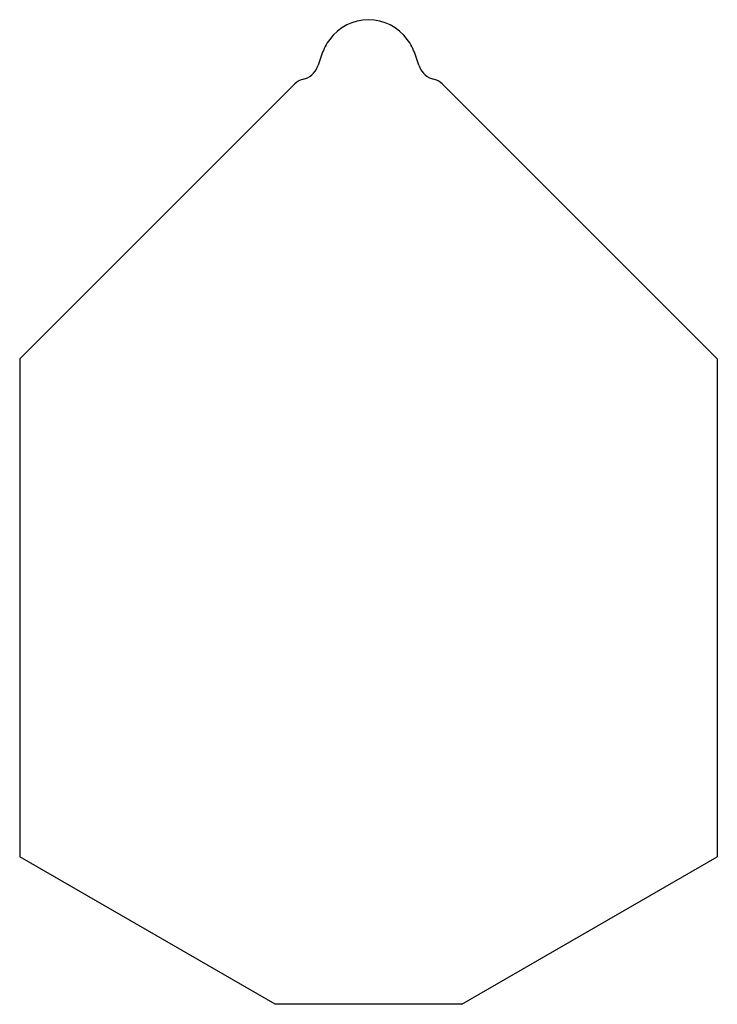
# Model space of a CAD drawing. Extents: x -6.5 to 6.5, y -17.3 to 1.2.
import ezdxf

# ---------------------------------------------------------------- set-up
doc = ezdxf.new("R2010")
doc.units = 0
doc.header["$MEASUREMENT"] = 0
doc.linetypes.add('solid', pattern=[0])
doc.layers.get('0').update_dxf_attribs({"color": 1, "linetype": 'solid'})

msp = doc.modelspace()

# ---------------------------------------------------------------- linework, layer by layer
at = {"color": 7, "linetype": 'solid'}
for p, q in [((-0.8763, 0.51562), (-0.94742, 0.30988)), ((0.94742, 0.30988), (0.8763, 0.51562)), ((-1.383405, -0.039745), (-6.55, -5.20634)), ((1.383405, -0.039745), (6.55, -5.20634)), ((-6.55, -5.20634), (-6.55, -14.565774)), ((6.55, -5.20634), (6.55, -14.565774)), ((-1.75505, -17.33414), (-6.55, -14.565774)), ((1.75505, -17.33414), (6.55, -14.565774)), ((1.75505, -17.33414), (-1.75505, -17.33414))]:
    msp.add_line(p, q, dxfattribs=at)
for centre, radius, start, end in [((0.001181, 0.26162), 0.90424, 90.074854, 143.85101), ((-0.001181, 0.26162), 0.90424, 36.14899, 89.925146), ((0.107894, 0.17522), 1.041398, 143.475873, 160.92121), ((-0.107894, 0.17522), 1.041398, 19.07879, 36.524127), ((-1.290548, 0.39532), 0.350521, 294.437019, 325.764796), ((-1.560552, 0.533902), 0.652776, 329.043231, 339.929028), ((1.560552, 0.533902), 0.652776, 200.070972, 210.956769), ((1.290548, 0.39532), 0.350521, 214.235204, 245.562981), ((-1.144402, -0.278747), 0.338, 102.568053, 135), ((-1.29146, 0.380879), 0.337819, 282.568053, 295.591187), ((1.29146, 0.380879), 0.337819, 244.408813, 257.431947), ((1.144402, -0.278747), 0.338, 45, 77.431947)]:
    msp.add_arc(centre, radius, start, end, dxfattribs=at)

doc.saveas('drawing.dxf')
